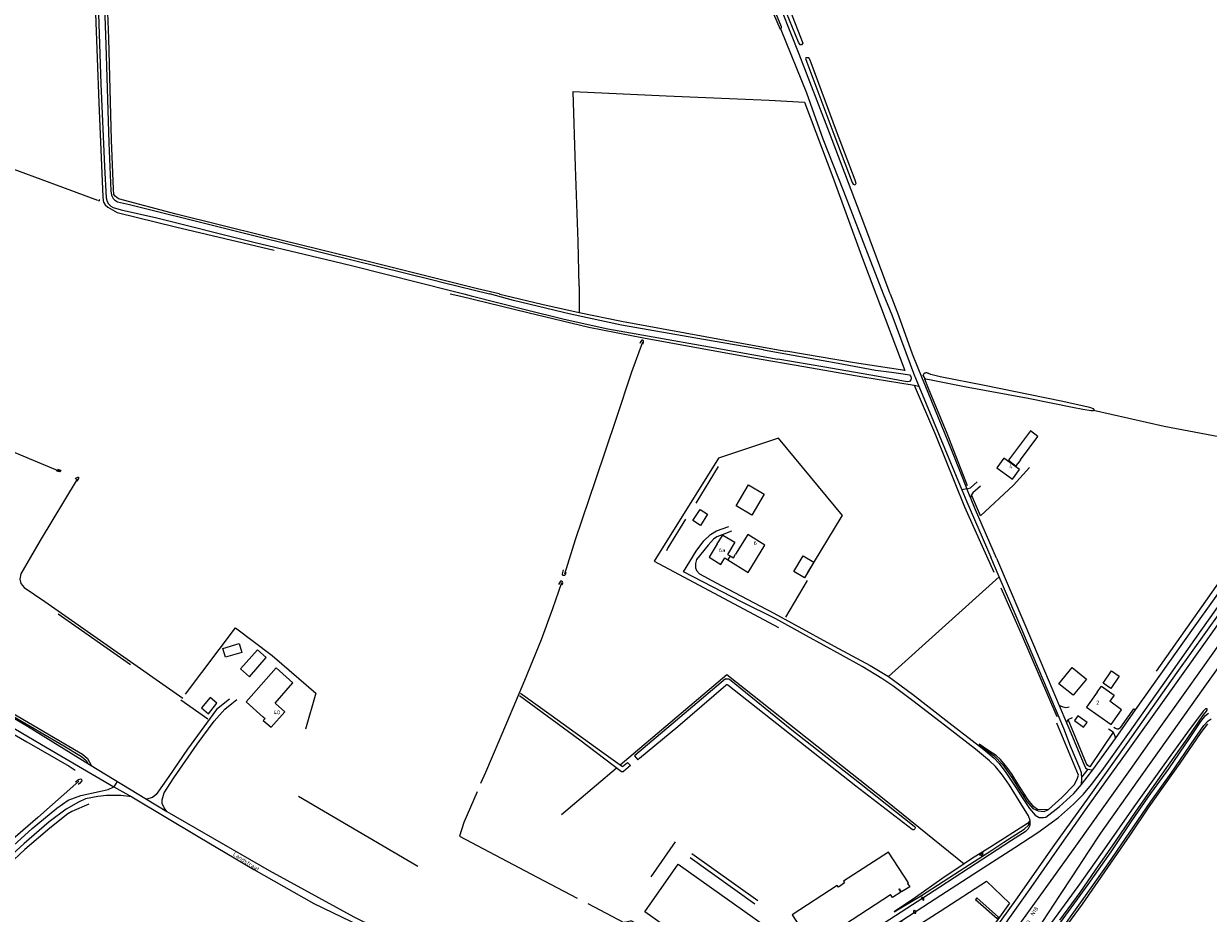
# Model space of a CAD drawing. Header units: metres. Extents: x 226218 to 240385, y 439369 to 449677.
# Tile 114 of 256: x 231044 to 231766, y 442622 to 443165. Entities that reach past the tile are written whole.
import ezdxf

# ---------------------------------------------------------------- set-up
doc = ezdxf.new("R2010")
doc.units = ezdxf.units.M
doc.header["$MEASUREMENT"] = 0
for name, color, linetype in [('DAKRAND', 4, 'Continuous'), ('DAKRAND-BYG', 4, 'Continuous'), ('HEG', 253, 'Continuous'), ('HEK', 253, 'Continuous'), ('HOOFDGEBOUW', 4, 'Continuous'), ('HOUTWAL', 253, 'Continuous'), ('HUISNUMMER', 253, 'Continuous'), ('INSTEEKSLOOT', 153, 'Continuous'), ('KANTVERH', 253, 'Continuous'), ('MIDSLTGREPPEL', 253, 'Continuous'), ('OVERIGEAFSCH', 253, 'Continuous'), ('OVLIJNOBJ', 253, 'Continuous'), ('RASTER', 253, 'Continuous'), ('STRAATNAAM', 253, 'Continuous'), ('TALUD', 253, 'Continuous'), ('TUSSENMUUR', 253, 'Continuous')]:
    doc.layers.add(name, color=color, linetype=linetype)
doc.styles.get("Standard").update_dxf_attribs({"font": 'iso.shx'})

# ---------------------------------------------------------------- blocks, each defined once
blk = doc.blocks.new('TA', base_point=(75009.5, 300012))
for p, q in [((75009.5, 300012.5), (75010, 300012.5)), ((75009.5, 300012.25), (75010.5, 300012.25)), ((75009.5, 300012), (75010, 300012)), ((75009.5, 300011.75), (75010.5, 300011.75)), ((75009.5, 300011.5), (75010, 300011.5))]:
    blk.add_line(p, q)

msp = doc.modelspace()

# ---------------------------------------------------------------- linework, layer by layer
at = {"layer": 'DAKRAND'}
for p, q in [((231197.65, 442750.25), (231197.39, 442750.51)), ((231190.4, 442742.07), (231190.22, 442742.22))]:
    msp.add_line(p, q, dxfattribs=at)
for points in [[(231467.01, 442847.64), (231470.32, 442852.95), (231477.8, 442848.69), (231473.31, 442841.15), (231474.91, 442840.26)], [(231474.91, 442840.26), (231476.83, 442839.18), (231478.16, 442841.37)], [(231197.39, 442750.51), (231208.2, 442763.02), (231198.02, 442771.99), (231179.76, 442751.26), (231190.04, 442742.01), (231190.22, 442742.22)], [(231698.57, 442757.22), (231701.19, 442760.85), (231708.95, 442755.41), (231706.33, 442751.65)]]:
    msp.add_lwpolyline(points, dxfattribs=at)
at = {"layer": 'DAKRAND-BYG'}
for p, q in [((231651.94, 442898.85), (231650.26, 442896.55)), ((231577.73, 442637.21), (231578.06, 442637.43))]:
    msp.add_line(p, q, dxfattribs=at)
for points in [[(231651.94, 442898.85), (231662.41, 442913.15), (231658.06, 442916.49), (231644.57, 442898.72), (231649.15, 442895.03), (231650.26, 442896.55)], [(231495.63, 442877.94), (231487.99, 442865.14), (231478.45, 442870.83), (231486.1, 442883.64), (231495.63, 442877.94)], [(231461.09, 442865.68), (231456.7, 442858.85), (231452.14, 442861.79), (231456.53, 442868.61), (231461.09, 442865.68)], [(231525.85, 442836.54), (231520.14, 442826.85), (231513.57, 442830.72), (231519.27, 442840.41), (231525.85, 442836.54)], [(231177.12, 442781.51), (231167.17, 442778.55), (231165.59, 442783.85), (231175.55, 442786.81), (231177.12, 442781.51)], [(231181.7, 442766.62), (231192.01, 442778.44), (231186.7, 442783.02), (231176.36, 442771.41), (231181.7, 442766.62)], [(231692.04, 442765.18), (231683.95, 442755.34), (231675.19, 442762.34), (231683.31, 442772.23), (231692.04, 442765.18)], [(231712.07, 442767.07), (231706.88, 442759.55), (231702.22, 442762.76), (231707.42, 442770.29), (231712.07, 442767.07)], [(231161.98, 442750.5), (231157.81, 442753.95), (231152.47, 442747.59), (231156.87, 442744.05), (231161.98, 442750.5)], [(231690.24, 442735.92), (231692.57, 442738.81), (231686.91, 442742.79), (231684.8, 442739.9), (231690.24, 442735.92)], [(231583.04, 442640.66), (231583.51, 442640.97), (231571.38, 442659.81), (231543.95, 442642.02), (231544.62, 442641.01), (231540.85, 442638.41), (231540.17, 442639.49), (231512.63, 442621.61), (231525.65, 442601.49), (231545.45, 442614.42), (231544.52, 442615.68), (231572.68, 442633.94)], [(231422.83, 442623.42), (231443.16, 442652.33), (231508.95, 442605.58), (231488.55, 442576.87), (231422.83, 442623.42)], [(231577.73, 442637.21), (231578.92, 442635.28), (231573.89, 442632.1), (231572.68, 442633.94)], [(231583.04, 442640.66), (231584.39, 442638.66), (231579.27, 442635.58), (231578.06, 442637.43)]]:
    msp.add_lwpolyline(points, dxfattribs=at)
at = {"layer": 'HEG'}
msp.add_lwpolyline([(231708.31, 442732.92), (231694.04, 442711.72), (231692.98, 442712.49), (231692.11, 442713.55), (231680.98, 442740.55)], dxfattribs=at)
at = {"layer": 'HEK'}
msp.add_line((231508.85, 442802.95), (231522.08, 442825.37), dxfattribs=at)
for points in [[(231542.56, 442863.78), (231543.32, 442865), (231504.37, 442911.95), (231467.81, 442899.78), (231428.43, 442837.07), (231504.42, 442796.59)], [(231142.76, 442756.1), (231173.18, 442796.41), (231195.69, 442779.54), (231222.17, 442756.59), (231215.98, 442734.77)]]:
    msp.add_lwpolyline(points, dxfattribs=at)
at = {"layer": 'HOOFDGEBOUW'}
for points in [[(231647.04, 442886.98), (231651.35, 442892.92), (231641.79, 442899.87), (231637.47, 442893.94), (231647.04, 442886.98)], [(231473.44, 442837.88), (231485.79, 442830.26), (231496.07, 442846.92), (231485.58, 442853.39), (231478.16, 442841.37)], [(231467.01, 442847.64), (231461.95, 442839.43), (231469.13, 442835.01), (231471.6, 442839.01), (231473.44, 442837.88)], [(231698.57, 442757.22), (231692.08, 442748.19), (231707.05, 442737.43), (231713.54, 442746.46), (231706.33, 442751.65)], [(231190.4, 442742.07), (231191.3, 442741.28), (231190.21, 442740.05), (231194.92, 442735.88), (231203.25, 442745.28), (231197.65, 442750.25)]]:
    msp.add_lwpolyline(points, dxfattribs=at)
at = {"layer": 'HOUTWAL'}
for p, q in [((231065.06, 442805.05), (231109.3, 442774.06)), ((231156.42, 442740.71), (231139.9, 442752.35)), ((231211.76, 442693.87), (231284.44, 442651.12)), ((231489.93, 442628.01), (231450.49, 442656.33))]:
    msp.add_line(p, q, dxfattribs=at)
for points in [[(231586.95, 442944.28), (231600.01, 442914.03), (231617.79, 442870.24), (231635.54, 442830.33)], [(231639.91, 442820.87), (231652.53, 442792.32), (231673.97, 442742.35)]]:
    msp.add_lwpolyline(points, dxfattribs=at)
at = {"layer": 'INSTEEKSLOOT'}
msp.add_line((231299.97, 443006.89), (231328.07, 443000), dxfattribs=at)
for points in [[(231081.84, 443395.86), (231082.84, 443364.39), (231084.7, 443318.9), (231086.23, 443272.49), (231088.08, 443224.02), (231089.56, 443176.57), (231091.19, 443127.93), (231093.31, 443077.65), (231094.46, 443058.56), (231095.1, 443056.21), (231095.86, 443054.93), (231097.2, 443053.51), (231098.72, 443052.72), (231103.48, 443051.2), (231125.39, 443046.32), (231184.49, 443031.55), (231232.92, 443019.98)], [(231085.32, 443395.59), (231086.13, 443366.14), (231087.75, 443332.36), (231089.75, 443275.98), (231091.89, 443216.69), (231094.12, 443151.72), (231096.11, 443092.03), (231097.24, 443062.84), (231097.71, 443060.14), (231098.1, 443059.23), (231098.76, 443058.15), (231099.55, 443057.2), (231101.37, 443056.11), (231108.57, 443054.5), (231164.07, 443040.64), (231228.62, 443024.69), (231292.82, 443008.65), (231299.97, 443006.89)], [(231518.41, 443151.75), (231517.6, 443151.83), (231516.44, 443153.41), (231507.33, 443175.78)], [(231511.27, 443173.16), (231519.08, 443152.76), (231518.41, 443151.75)], [(231550.81, 443066.5), (231551.63, 443067.18), (231551.13, 443069.23), (231539.65, 443099.07), (231523.65, 443142.35), (231522.72, 443143.87), (231521.85, 443143.9), (231521.06, 443143.76), (231520.84, 443143.35), (231521.5, 443141.15), (231538.05, 443097.28), (231549.3, 443067.9), (231549.8, 443066.9), (231550.81, 443066.5)], [(231232.92, 443019.98), (231244.86, 443017.13), (231305.19, 443001.82), (231312.44, 443000)], [(231312.44, 443000), (231316.9, 442998.7), (231349.95, 442990.46), (231373.56, 442984.56), (231400.25, 442978.7), (231427.96, 442973.82), (231462.28, 442967.7), (231503.98, 442960.16)], [(231495.16, 442965.88), (231453.83, 442973.04), (231408.51, 442980.9), (231377.54, 442987.64), (231342.79, 442995.89), (231328.07, 443000)], [(231421.6, 442969.3), (231422.11, 442970.57), (231422.04, 442971.28), (231421.55, 442971.78), (231420.99, 442971.76), (231420.2, 442970.85), (231419.76, 442969.66)], [(231495.16, 442965.88), (231513.28, 442962.54), (231540.78, 442957.78), (231563.51, 442953.53), (231573.22, 442952.17)], [(231584.87, 442949.84), (231584.99, 442949.72), (231585.17, 442948.61), (231584.95, 442947.5), (231584.21, 442946.63), (231582.67, 442946.41), (231563.99, 442949.76), (231532.63, 442955.22), (231503.98, 442960.16)], [(231573.22, 442952.17), (231580.33, 442951.17), (231584.1, 442950.6), (231584.87, 442949.84)], [(231592.61, 442949.99), (231592.62, 442950.35), (231592.69, 442950.7), (231592.83, 442951.03), (231593.03, 442951.32), (231593.28, 442951.57), (231593.58, 442951.77), (231593.91, 442951.91), (231594.26, 442951.98), (231594.61, 442951.98), (231594.96, 442951.92), (231595.29, 442951.79), (231595.6, 442951.6)], [(231592.61, 442949.99), (231593.04, 442948.99), (231593.88, 442948.22), (231596.31, 442947.76), (231617.63, 442943.6), (231656.47, 442936.48), (231683.48, 442931.03)], [(231696.45, 442928.83), (231696.89, 442929.19), (231696.37, 442929.94), (231694.06, 442930.72), (231676.67, 442934.56), (231629.82, 442944.06), (231602.96, 442949.42), (231597.26, 442950.78), (231595.69, 442951.46), (231595.6, 442951.6)], [(231683.48, 442931.03), (231689.96, 442929.72), (231695.01, 442928.83), (231696.45, 442928.83)], [(231064.74, 442893.07), (231065.88, 442892.72), (231066.4, 442892.44), (231066.68, 442891.84), (231066.22, 442891.57), (231065.05, 442891.81), (231064.07, 442892.16)], [(231075.71, 442887), (231076.33, 442887.86), (231077.06, 442888.36), (231077.54, 442888.33), (231077.6, 442887.41), (231076.55, 442885.74)], [(231374.62, 442830.16), (231374.2, 442828.72), (231373.86, 442828.37), (231372.96, 442828.36), (231372.58, 442828.91), (231372.65, 442829.4), (231373.33, 442831.74)], [(231372.42, 442822.67), (231372.8, 442823.85), (231372.71, 442824.46), (231372.1, 442824.92), (231371.42, 442824.8), (231370.27, 442822.82)], [(231773.36, 442805.83), (231747.15, 442769.21), (231717.15, 442726.63), (231693.48, 442693.42), (231671.61, 442662.98), (231649.92, 442631.8), (231620.83, 442591.47), (231614.77, 442583.26), (231614.09, 442581.89), (231614.59, 442581.23), (231615.45, 442580.99), (231616.31, 442581.33), (231618.44, 442583.33), (231626.68, 442594.28), (231640.86, 442613.65), (231658.35, 442638.26), (231675.55, 442662.91), (231693.9, 442688.88), (231717.49, 442721.62), (231739.52, 442752.38), (231763.73, 442786.34), (231792.46, 442826.86)], [(231472.04, 442765.3), (231449.38, 442746.23), (231416.48, 442718.34), (231418.49, 442715.95), (231419.64, 442717.1), (231442.89, 442736.23), (231472.11, 442761.59)], [(231472.04, 442765.3), (231472.63, 442765.36), (231473.21, 442765.35), (231473.79, 442765.27), (231474.36, 442765.11)], [(231474.36, 442765.11), (231512.53, 442734.28), (231553.69, 442702.02), (231587.07, 442675.61)], [(231473.39, 442761.59), (231473.15, 442761.73), (231472.88, 442761.79), (231472.61, 442761.79), (231472.34, 442761.72), (231472.11, 442761.59)], [(231585.85, 442673.54), (231551.57, 442700.03), (231473.39, 442761.59)], [(231408.53, 442708.64), (231383.14, 442727.9), (231346.33, 442754.91)], [(231347.12, 442756.56), (231365.72, 442743.22), (231396.45, 442721.11), (231409.18, 442711.9), (231412.23, 442714.41), (231414.12, 442712.51), (231409.88, 442708.81)], [(231765.17, 442745.65), (231765.65, 442746.18), (231765.74, 442746.55), (231765.58, 442746.98), (231765.08, 442747.14), (231764.69, 442747.01), (231763.26, 442745.61), (231753.59, 442732.86), (231739.34, 442713.01), (231720.98, 442687.26), (231701.69, 442659.74), (231686.74, 442638.77), (231668.43, 442613.87)], [(231675.9, 442618.33), (231688.23, 442635.17), (231697.59, 442648.67), (231709.77, 442666.31), (231722.31, 442684.79), (231731.89, 442698.3), (231742.13, 442712.84), (231753.38, 442728.77), (231763.4, 442743.36), (231765.17, 442745.65)], [(231409.88, 442708.81), (231409.56, 442708.67), (231409.22, 442708.59), (231408.87, 442708.58), (231408.53, 442708.64)], [(231075.68, 442702.63), (231077.45, 442704.01), (231078.92, 442704.34), (231079.39, 442704.03), (231079.51, 442703.16), (231078.12, 442701.59), (231077.36, 442700.96)], [(231587.07, 442675.61), (231587.31, 442675.41), (231587.49, 442675.16), (231587.6, 442674.88), (231587.63, 442674.57), (231587.59, 442674.27), (231587.47, 442673.98), (231587.28, 442673.74), (231587.03, 442673.55), (231586.75, 442673.43), (231586.45, 442673.39), (231586.14, 442673.42), (231585.85, 442673.54)]]:
    msp.add_lwpolyline(points, dxfattribs=at)
at = {"layer": 'KANTVERH'}
for p, q in [((231692.87, 442710.3), (231689.21, 442705.59)), ((231101.15, 442702.85), (231099.1, 442699.47)), ((231591.52, 442631.87), (231592.02, 442631.09)), ((231592.02, 442631.09), (231592.46, 442630.4)), ((231588.06, 442622.77), (231587.79, 442624.12))]:
    msp.add_line(p, q, dxfattribs=at)
for points in [[(231572.49, 443000), (231556.32, 443043), (231535.42, 443098.16), (231516.89, 443146.03), (231501.3, 443185.62), (231499.74, 443190.19), (231499.06, 443193.68), (231498.45, 443196.63), (231498.05, 443198.6), (231497.7, 443205.02), (231498.01, 443209.28), (231498.53, 443211.65), (231500.39, 443216.64), (231503.15, 443223.02), (231515.88, 443248.65), (231531.78, 443281.52), (231538.94, 443297.66), (231541.09, 443303.62), (231543.64, 443312.5), (231556.92, 443357.08), (231570.67, 443402.57), (231577.1, 443423.65)], [(231488.83, 443184.8), (231497.41, 443183.7), (231505.91, 443163.02), (231505.8, 443161.1), (231521.3, 443122.5), (231531.43, 443094.39), (231543.89, 443062.57), (231560.5, 443019.97), (231568.09, 443000)], [(230686.86, 443000), (230696.31, 442989.02), (230711.87, 442974.17), (230732.92, 442955.48), (230761.18, 442931.47), (230791.22, 442905.89), (230793.38, 442904.32), (230810.91, 442892.36), (230835.27, 442875.79), (230848.9, 442867.11), (230870.07, 442852.87), (230898.92, 442833.84), (230931.43, 442812.12), (230952.53, 442798.23), (230973.29, 442784.3), (230998.93, 442767.65), (231036.67, 442744.84), (231069.28, 442725.78), (231080.06, 442719.39)], [(231568.09, 443000), (231573.36, 442987.25), (231587.28, 442950.05), (231587.6, 442949.29)], [(231572.49, 443000), (231577.39, 442986.82), (231585.79, 442963.53), (231591.92, 442948.43)], [(230695.27, 442987.94), (230710.86, 442973.06), (230731.94, 442954.35), (230760.21, 442930.33), (230790.29, 442904.71), (230792.51, 442903.09), (230810.07, 442891.12), (230834.44, 442874.54), (230848.08, 442865.86), (230869.24, 442851.62), (230898.09, 442832.59), (230930.6, 442810.87), (230951.7, 442796.99), (230972.47, 442783.04), (230998.13, 442766.38), (231035.9, 442743.55), (231068.52, 442724.49), (231079.29, 442718.1)], [(231587.6, 442949.29), (231589.89, 442943.75), (231598.82, 442922.11), (231616.13, 442880.47), (231619.15, 442873.18), (231633.71, 442839.43)], [(231591.92, 442948.43), (231593.52, 442944.48), (231609.86, 442904.71), (231619.23, 442881.16)], [(231614.64, 442570.03), (231622.05, 442579.37), (231627.27, 442584.9), (231632.43, 442590.82), (231640.2, 442600.24), (231650.13, 442613.97), (231668.63, 442639.52), (231686.57, 442664.75), (231702.63, 442687.41), (231718.97, 442710.16), (231734.44, 442732.08), (231753.29, 442758.46), (231768.36, 442779.49), (231782.83, 442799.81), (231794.42, 442816.09), (231808.66, 442836.14), (231821.44, 442854.1), (231830.34, 442866.38), (231838.73, 442877.99), (231846.39, 442888.41), (231853.91, 442898.03)], [(231681.96, 442733.93), (231690.63, 442713.03), (231691.5, 442711.05), (231692.34, 442710.43), (231694.1, 442710), (231695.94, 442709.85), (231709.74, 442729.05), (231722.08, 442746.41), (231757.33, 442796.19), (231770.2, 442814.15), (231783.34, 442832.71), (231793.44, 442846.97), (231804.74, 442862.83), (231814.81, 442877.01), (231822.56, 442887.94), (231831.98, 442900.93), (231832.17, 442901.19)], [(231637.24, 442838.88), (231624.47, 442868.42), (231621.41, 442875.86), (231619.23, 442881.16), (231616.13, 442880.47)], [(231619.23, 442881.16), (231620.06, 442881.27), (231621.31, 442881.76), (231625.51, 442885.38)], [(231627.46, 442882.8), (231622.84, 442878.8), (231621.93, 442877.43), (231621.41, 442875.86)], [(231587.05, 442751.43), (231574.05, 442761.15), (231567.35, 442765.63), (231555.43, 442772.88), (231542.11, 442780.09), (231521.34, 442791.61), (231502.62, 442801.85), (231481.68, 442812.38), (231446.41, 442830.65), (231454.2, 442843.21), (231458.86, 442849.39), (231462.92, 442853.34), (231466.49, 442855.56), (231474.11, 442858.28)], [(231475.58, 442855.36), (231469.96, 442853.09), (231466.68, 442851.86), (231464.73, 442850.42), (231461.35, 442846.77), (231454.41, 442838.01), (231453.64, 442835.71), (231453.72, 442832.96), (231454.29, 442831.4), (231456.2, 442829.29), (231466.35, 442823.85), (231496.8, 442807.86), (231499.3, 442806.55), (231538.33, 442785.36), (231560.22, 442773.42), (231571.3, 442766.74), (231585.97, 442756.01), (231608.14, 442738.76), (231629.44, 442722.29), (231635.72, 442716.91), (231638.79, 442713.7), (231642.86, 442708.3), (231649.42, 442698.61)], [(231678.33, 442735.07), (231665.87, 442764.35), (231649.3, 442803.52), (231638.87, 442827.54), (231633.71, 442839.43)], [(231637.24, 442838.88), (231659.82, 442786.12), (231675.51, 442749.14), (231680.21, 442738.06), (231681.96, 442733.93)], [(231514.19, 442574.97), (231519.47, 442579.06), (231521.23, 442580.22), (231524.09, 442582.1), (231529.01, 442585.2), (231535.09, 442589.3), (231551.35, 442599.75), (231567.36, 442610.15), (231579.61, 442618.11), (231596.45, 442629.11), (231623.36, 442646.51), (231648.31, 442662.47), (231662.5, 442671.73), (231675, 442680.93), (231684.09, 442688.92), (231690.22, 442695.05), (231695.11, 442701), (231701.72, 442709.52), (231718.34, 442732.83), (231739.83, 442763.33), (231762.02, 442794.75), (231785.34, 442827.7)], [(231804.4, 442816.98), (231784.17, 442788.77), (231763.19, 442759.4), (231743.88, 442732.27), (231722.74, 442702.53), (231700.65, 442671.26), (231693.13, 442659.97), (231683.48, 442645.3), (231675.66, 442633.28), (231665.21, 442617.53), (231656.24, 442603.88), (231646.66, 442590.09)], [(230940.1, 442803.35), (230959.59, 442790.34), (230991.42, 442769.45), (231008.47, 442758.82), (231046.4, 442736.57), (231084.26, 442713.15), (231119.02, 442691.96), (231131.35, 442684.45), (231193.74, 442648.5), (231245.32, 442620.31), (231283.07, 442601.85), (231317.25, 442587.88), (231337.23, 442580.53), (231370.48, 442569.07), (231448.24, 442545.34)], [(230933.49, 442800.44), (230953.46, 442786.7), (230975.45, 442773.02), (231006.26, 442753.97), (231058.34, 442723.26), (231099.1, 442699.47), (231110.03, 442693.35), (231150.49, 442669.36), (231184.42, 442649.11), (231221.12, 442628.41), (231282.93, 442598.64), (231315.48, 442585.37), (231333.1, 442578.68), (231344.83, 442574.67), (231345.23, 442573.91), (231355.92, 442569.9), (231357.19, 442569.98), (231368.33, 442566.47), (231393.86, 442558.61), (231425.61, 442548.82)], [(231169.68, 442752.99), (231161.77, 442746.66), (231143.99, 442722.42), (231132.71, 442705.85), (231124.95, 442694.79), (231122.69, 442693.08), (231119.02, 442691.96)], [(231131.35, 442684.45), (231129.67, 442686.64), (231128.63, 442689.34), (231128.49, 442691.67), (231129.83, 442695.82), (231135.63, 442705.06), (231149.85, 442725.55), (231160.28, 442739.55), (231166.77, 442746.96), (231171, 442750.36), (231174.02, 442752.77)], [(231541.12, 442598.71), (231572.15, 442618.9), (231602.61, 442638.6), (231646.42, 442667.03), (231655.28, 442672.63), (231656.7, 442674.09), (231657.78, 442676.19), (231657.79, 442678.98), (231656.77, 442681.92), (231651.12, 442691.04), (231645.08, 442700.5), (231640.87, 442706.66), (231636.7, 442711.99), (231632.99, 442715.43), (231624.45, 442722.52), (231607.45, 442735.63), (231587.05, 442751.43)], [(231603.89, 442520.32), (231619.64, 442539.6), (231634.11, 442558.63), (231647.69, 442577.23), (231663.1, 442598.31), (231677.86, 442618.99), (231693.2, 442640.07), (231707.11, 442659.98), (231719.79, 442678.91), (231729.76, 442693.18), (231742.34, 442710.59), (231755.23, 442729.52), (231761.8, 442739.28), (231764.74, 442743.06), (231766.42, 442744.39)], [(231681.62, 442748.04), (231679.46, 442747.64), (231677.96, 442748.09), (231675.51, 442749.14)], [(231708.8, 442735.86), (231709.81, 442735.25), (231710.7, 442734.81), (231711.52, 442734.82), (231713.08, 442735.83), (231720.94, 442747.14), (231722.08, 442746.41)], [(231596.66, 442506.95), (231612.78, 442526.85), (231630.17, 442549.14), (231642.16, 442565.32), (231657.38, 442585.86), (231672.72, 442606.94), (231690.46, 442631.75), (231705.39, 442652.7), (231731.32, 442690.62), (231743.7, 442707.79), (231758.25, 442729.02), (231763.69, 442737), (231766.23, 442739.84), (231768.04, 442740.88)], [(231680.21, 442738.06), (231680.29, 442739.38), (231680.98, 442740.55), (231683.62, 442741.85)], [(231649.42, 442698.61), (231652.97, 442693), (231657.43, 442686.38), (231660.8, 442682.17), (231663.33, 442680.89), (231665.79, 442680.77), (231667.39, 442681.03), (231675.46, 442687.35), (231684.46, 442695.53), (231688.97, 442701.01), (231689.28, 442704.47), (231689.07, 442708.1), (231688.13, 442710.82), (231682.42, 442724.39), (231678.33, 442735.07)], [(231709.74, 442729.05), (231709.56, 442730.28), (231708.98, 442731.84), (231708.31, 442732.92), (231705.52, 442734.69)], [(231079.29, 442718.1), (231082.23, 442715.49), (231083.18, 442713.81)], [(231080.06, 442719.39), (231082.99, 442716.78), (231085.48, 442712.4)], [(231688.97, 442701.01), (231692.46, 442705.39), (231695.94, 442709.85)], [(230950.59, 442615.2), (230962.92, 442606.34), (230971.86, 442602.56), (230978.63, 442601.51), (230984.49, 442602.75), (230990.84, 442607.27), (230995.88, 442612.98), (230999.57, 442618.78), (231002.82, 442623.9), (231003.88, 442626.53), (231005.04, 442629.88), (231007.66, 442635.34), (231010.37, 442639.05), (231016.76, 442644.82), (231033.36, 442659.62), (231049.33, 442674.12), (231064.3, 442686.57), (231071.22, 442691.33), (231079, 442694.17), (231090.04, 442696.63), (231095.72, 442697.91), (231099.1, 442699.47)], [(231110.03, 442693.35), (231103.42, 442694.21), (231094.55, 442694.27), (231089.28, 442693.74), (231081.85, 442692.28), (231077.55, 442690.24), (231070.09, 442685.91), (231059.6, 442678.27), (231044.37, 442664.92), (231027.14, 442649.37), (231016.5, 442639.75), (231013.5, 442636.74), (231010.1, 442632.42), (231009.21, 442628.98), (231010.47, 442624.42)], [(231579.61, 442618.11), (231579.04, 442616.68), (231578.76, 442615.36), (231579.3, 442614.14), (231580.96, 442612.79), (231583.06, 442612.37), (231585.93, 442612.98), (231602.84, 442623.79), (231631.18, 442642.08), (231645.14, 442628.54), (231621.41, 442595.36), (231605.11, 442574.09)], [(231591.5, 442631.92), (231591.51, 442631.89), (231591.52, 442631.87)], [(231591.53, 442632.02), (231591.51, 442631.99), (231591.51, 442631.97)], [(231592.06, 442632.13), (231591.8, 442632.12), (231591.56, 442632.04)], [(231592.54, 442631.96), (231592.31, 442632.08), (231592.06, 442632.13)], [(231592.5, 442630.37), (231592.52, 442630.36), (231592.55, 442630.35)], [(231592.86, 442631.61), (231592.72, 442631.8), (231592.54, 442631.96)], [(231592.59, 442630.35), (231592.61, 442630.35), (231592.62, 442630.36)], [(231592.62, 442630.36), (231592.77, 442630.5), (231592.89, 442630.67)], [(231592.99, 442631.11), (231592.95, 442631.36), (231592.86, 442631.61)], [(231592.89, 442630.67), (231592.96, 442630.88), (231592.99, 442631.11)], [(231637.7, 442619.28), (231638.39, 442620.13), (231625.34, 442631.86), (231624.5, 442630.95), (231637.7, 442619.28)], [(231586.78, 442624.03), (231586.7, 442623.83), (231586.67, 442623.61)], [(231586.67, 442623.61), (231586.7, 442623.34), (231586.79, 442623.07)], [(231587.06, 442624.34), (231586.9, 442624.2), (231586.78, 442624.03)], [(231586.79, 442623.07), (231586.94, 442622.85), (231587.14, 442622.68)], [(231587.09, 442624.35), (231587.07, 442624.34), (231587.06, 442624.34)], [(231587.2, 442624.32), (231587.17, 442624.33), (231587.14, 442624.34)], [(231587.14, 442622.68), (231587.33, 442622.58), (231587.55, 442622.53)], [(231587.79, 442624.12), (231587.49, 442623.83), (231587.25, 442624.28)], [(231587.55, 442622.53), (231587.77, 442622.53), (231587.99, 442622.59)], [(231588.02, 442622.61), (231588.04, 442622.64), (231588.05, 442622.67)], [(231588.07, 442622.72), (231588.07, 442622.75), (231588.06, 442622.77)]]:
    msp.add_lwpolyline(points, dxfattribs=at)
at = {"layer": 'MIDSLTGREPPEL'}
for p, q in [((231019.62, 443082.72), (231067.79, 443064.98)), ((231067.79, 443064.98), (231089.2, 443057.1)), ((231467.62, 442894.8), (231453.84, 442872.46)), ((231071.75, 442712.12), (231075.54, 442709.73)), ((231320.52, 442696.45), (231312.39, 442677.77)), ((231451.51, 442658.87), (231491.72, 442630.26))]:
    msp.add_line(p, q, dxfattribs=at)
for points in [[(231090.09, 443057.68), (231090.26, 443057.21), (231090.21, 443056.96), (231090.07, 443056.61), (231089.45, 443056.39)], [(230883.32, 442981.5), (230903.4, 442970.09), (230945.68, 442946.69), (230978.29, 442930.87), (231016.11, 442912.68), (231066.02, 442891.96)], [(231373.97, 442829.28), (231380.64, 442850.34), (231392.98, 442886.92), (231405.38, 442923.68), (231414.92, 442952.46), (231421.51, 442970.77)], [(231076.75, 442887.11), (231054.13, 442849.65), (231042.45, 442829.42), (231041.73, 442826.19), (231042.4, 442823.48), (231044.35, 442821.09), (231056.92, 442812.48), (231141.25, 442753.62)], [(231447.53, 442862.64), (231436.91, 442845.11), (231435.95, 442843.39)], [(231371.94, 442823.94), (231366.46, 442807.98), (231359.7, 442789.23), (231349.44, 442764.35), (231338.39, 442738.38), (231325.66, 442708.27), (231322.7, 442701.47)], [(230914.46, 442810.45), (230938.24, 442794.71), (230965.99, 442775.92), (230990.65, 442759.34), (231015.98, 442744.31), (231045.97, 442726.91), (231071.75, 442712.12)], [(231077.65, 442703.04), (231052.72, 442680.83), (231029.88, 442660.92)], [(231083.83, 442688.97), (231073.42, 442684.45), (231071.02, 442683.07), (231060.01, 442674.42), (231044.88, 442661.41), (231034.83, 442652.07)], [(231312.39, 442677.77), (231309.82, 442669.55), (231353.42, 442646.47), (231381.59, 442631.69)], [(231388.11, 442628.49), (231410.06, 442616.92), (231410.51, 442616.99), (231413.93, 442617.91), (231414.74, 442617.95), (231440.59, 442603.41)]]:
    msp.add_lwpolyline(points, dxfattribs=at)
at = {"layer": 'OVERIGEAFSCH'}
msp.add_line((231334.03, 443000), (231334.42, 442999.89), dxfattribs=at)
for points in [[(231334.03, 443000), (231320.89, 443003.14), (231255.69, 443019.28), (231191.05, 443035.13), (231137.01, 443048.49), (231101.86, 443057.84), (231099.82, 443059.63), (231099.17, 443060.53), (231098.91, 443063.79), (231097.7, 443093.7), (231096, 443155.72), (231093.35, 443224.47), (231090.82, 443288.95)], [(231085.52, 443226.3), (231087.96, 443170.78), (231089.9, 443116.36), (231092.3, 443059.13), (231092.61, 443056.96), (231092.86, 443055.93), (231093.77, 443054.26)], [(231304.18, 443000), (231310.65, 442998.59), (231351.47, 442988.67), (231388.69, 442979.63), (231422.07, 442973.11), (231454.41, 442967.29), (231489.01, 442960.99)], [(231334.42, 442999.89), (231337.8, 442998.91), (231360.04, 442993.67), (231382.73, 442988.73)], [(231489.01, 442960.99), (231519.78, 442955.78), (231555.7, 442949.46), (231585.89, 442944.47), (231586.95, 442944.28), (231589.89, 442943.75)]]:
    msp.add_lwpolyline(points, dxfattribs=at)
at = {"layer": 'OVLIJNOBJ'}
msp.add_line((231621.99, 442655.64), (231617.59, 442652.67), dxfattribs=at)
for points in [[(231626.68, 442725.53), (231631.42, 442721.71), (231635.82, 442718.35), (231641.1, 442712.85), (231646.62, 442705.2), (231650.99, 442697.82), (231655.82, 442690.59), (231659.36, 442686.38), (231662.63, 442684.86), (231666.21, 442684.51), (231668.91, 442685.8)], [(231668.91, 442685.8), (231665.34, 442685.42), (231662.3, 442685.7), (231659.98, 442687.35), (231656.61, 442691.55), (231653.88, 442695.61), (231650.27, 442701.45), (231646.71, 442707.03), (231643.6, 442711.53), (231639.71, 442716.18), (231636.95, 442718.72), (231632.54, 442721.38), (231626.68, 442725.53)], [(231574.91, 442623.35), (231591.5, 442633.3), (231617.89, 442650.33), (231634.41, 442660.97), (231641.79, 442665.72), (231654.12, 442673.69), (231656.67, 442676.24), (231657.79, 442678.98)], [(231617.59, 442652.67), (231603.93, 442643.46), (231587.75, 442632.19), (231574.91, 442623.35)]]:
    msp.add_lwpolyline(points, dxfattribs=at)
at = {"layer": 'RASTER'}
for p, q in [((231382.69, 443004.69), (231382.72, 442990.24)), ((231593.04, 442948.99), (231593.37, 442948.14)), ((231522.14, 442830.25), (231542.56, 442863.78)), ((231638.87, 442827.54), (231571.3, 442766.74)), ((231570.7, 442690.36), (231617.59, 442652.67)), ((231441.37, 442666.09), (231426.52, 442644.59))]:
    msp.add_line(p, q, dxfattribs=at)
for points in [[(231462.92, 443187.11), (231497.24, 443180.15), (231505.43, 443161.25)], [(231382.69, 443004.69), (231382.24, 443031.85), (231380.55, 443077.39), (231379.22, 443123.32), (231435.89, 443120.73), (231498.61, 443117.94), (231520.17, 443116.91)], [(231520.17, 443116.91), (231537.36, 443071.2), (231555, 443023.14), (231563.63, 443000)], [(231093.77, 443054.26), (231095.36, 443052.78), (231101.06, 443049.65), (231136.68, 443040.91), (231196.8, 443026.72)], [(231563.63, 443000), (231581.27, 442953.18), (231550.61, 442957.91), (231508.89, 442965.09)], [(231382.72, 442990.24), (231382.73, 442988.73), (231408.7, 442983.26), (231471.89, 442971.85)], [(231471.89, 442971.85), (231501.96, 442966.28), (231508.89, 442965.09)], [(231593.37, 442948.14), (231595.54, 442942.5), (231606.92, 442915.13), (231619.42, 442883.2)], [(231734.7, 442770.12), (231783.67, 442839.49), (231810.57, 442877.78), (231824.71, 442897.35), (231825.36, 442902.88), (231739.39, 442919.17), (231696.45, 442928.83)], [(231657.35, 442894.08), (231647.52, 442883.44), (231627.54, 442864.69), (231621.93, 442877.43)], [(231407.75, 442712.94), (231472.75, 442767.94), (231570.7, 442690.36)], [(231651.33, 442575.3), (231664.98, 442594.55), (231689.69, 442627.94), (231718.63, 442670.17), (231730.39, 442687.26), (231749.3, 442713.96), (231762.06, 442732.57), (231766.12, 442737.97)], [(231668.91, 442685.8), (231677.07, 442692.96), (231684.64, 442700.74), (231686.38, 442704.2), (231687.13, 442706.73), (231674.02, 442738.35)], [(231372.07, 442682.61), (231393.26, 442700.67), (231405.44, 442710.98)], [(231657.79, 442678.98), (231656.09, 442677.2), (231633.1, 442662.66), (231621.99, 442655.64)]]:
    msp.add_lwpolyline(points, dxfattribs=at)
at = {"layer": 'TUSSENMUUR'}
msp.add_line((231474.91, 442840.26), (231473.44, 442837.88), dxfattribs=at)

# ---------------------------------------------------------------- block references
at = {"layer": 'TALUD'}
for p, xscale, yscale, rotation in [((231653.41, 442694.21), 1.18, 1.18, 33.7975), ((231627.55, 442659.15), 2.13, 2.13, 302.3103)]:
    msp.add_blockref('TA', p, dxfattribs=dict(at, xscale=xscale, yscale=yscale, rotation=rotation))

# ---------------------------------------------------------------- texts
at = {"layer": 'HUISNUMMER'}
for s, p in [('4', (231644.99, 442893.54)), ('6a', (231467.95, 442842.58)), ('6', (231489.16, 442846.94)), ('2', (231698.02, 442749.61)), ('40', (231196.44, 442743.7))]:
    msp.add_text(s, height=2.5, dxfattribs=at).set_placement(p)
at = {"layer": 'STRAATNAAM'}
for s, rotation, p in [('Landstraat', 327.0891, (231171.5, 442657.83)), ('Provinciale weg  N18', 56.1031, (231642.93, 442595.51))]:
    msp.add_text(s, height=2.5, rotation=rotation, dxfattribs=at).set_placement(p)

doc.saveas('drawing.dxf')
